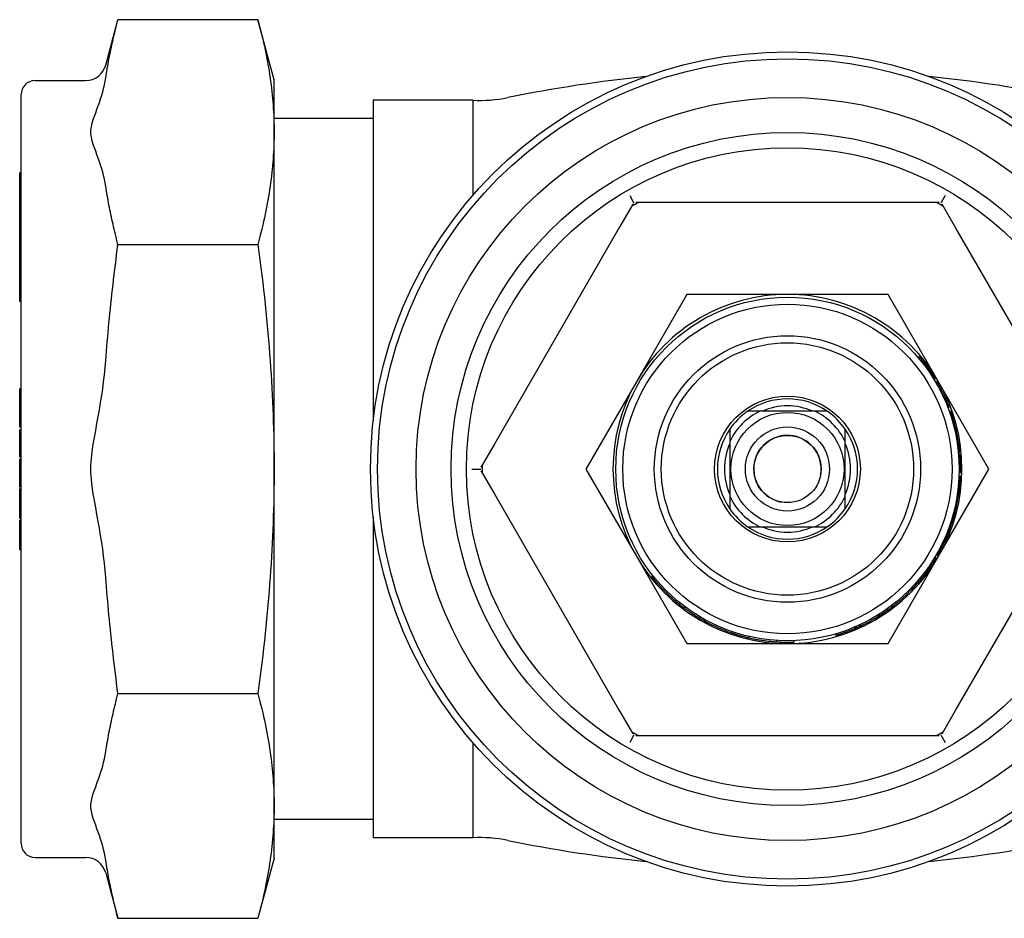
# Model space of a CAD drawing. Header units: millimetres. Extents: x 81 to 3803, y 32 to 438.
# Tile 9 of 16: x 275 to 346, y 374 to 438. Entities that reach past the tile are written whole.
import ezdxf

# ---------------------------------------------------------------- set-up
doc = ezdxf.new("R2010")
doc.units = ezdxf.units.MM
doc.layers.add('DETAIL', color=2, linetype='Continuous')

msp = doc.modelspace()

# ---------------------------------------------------------------- linework, layer by layer
at = {"layer": 'DETAIL'}
for p, q in [((281.46, 434.884), (282.326, 438.115)), ((292.312, 438.115), (282.326, 438.115)), ((293.462, 433.822), (292.312, 438.115)), ((276.412, 433.772), (280.011, 433.772)), ((293.462, 430.104), (293.462, 433.822)), ((275.412, 379.372), (275.412, 432.772)), ((300.543, 432.372), (300.543, 409.516)), ((307.633, 432.372), (300.543, 432.372)), ((307.633, 432.372), (307.633, 425.581)), ((300.543, 431.072), (293.462, 431.072)), ((293.462, 406.072), (293.462, 430.104)), ((275.312, 424.753), (275.312, 427.192)), ((275.412, 427.192), (275.312, 427.192)), ((318.834, 425.572), (319.115, 425.086)), ((319.115, 425.086), (319.149, 425.028)), ((319.488, 425.072), (319.263, 425.072)), ((321.229, 425.072), (319.488, 425.072)), ((338.956, 425.072), (321.229, 425.072)), ((340.697, 425.072), (338.956, 425.072)), ((340.922, 425.072), (340.697, 425.072)), ((341.07, 425.086), (341.037, 425.028)), ((341.351, 425.572), (341.07, 425.086)), ((275.312, 424.53), (275.312, 424.753)), ((275.412, 424.753), (275.312, 424.753)), ((275.312, 424.02), (275.312, 424.53)), ((275.412, 424.53), (275.312, 424.53)), ((318.94, 424.756), (318.07, 423.248)), ((319.053, 424.951), (318.94, 424.756)), ((341.245, 424.756), (341.132, 424.951)), ((342.116, 423.248), (341.245, 424.756)), ((275.312, 423.813), (275.312, 424.02)), ((275.412, 424.02), (275.312, 424.02)), ((275.312, 423.307), (275.312, 423.813)), ((275.412, 423.813), (275.312, 423.813)), ((275.312, 423.085), (275.312, 423.307)), ((275.412, 423.307), (275.312, 423.307)), ((275.412, 423.085), (275.312, 423.085)), ((275.312, 423.025), (275.312, 423.085)), ((275.312, 422.763), (275.312, 423.025)), ((275.412, 423.025), (275.312, 423.025)), ((318.07, 423.248), (309.207, 407.896)), ((350.979, 407.896), (342.116, 423.248)), ((275.312, 422.163), (275.312, 422.763)), ((275.412, 422.763), (275.312, 422.763)), ((275.312, 421.918), (275.312, 422.163)), ((275.412, 422.163), (275.312, 422.163)), ((275.312, 421.322), (275.312, 421.918)), ((275.412, 421.918), (275.312, 421.918)), ((282.326, 422.094), (292.312, 422.094)), ((275.312, 421.06), (275.312, 421.322)), ((275.412, 421.322), (275.312, 421.322)), ((275.412, 421.06), (275.312, 421.06)), ((275.312, 420.938), (275.312, 421.06)), ((275.312, 419.422), (275.312, 420.938)), ((275.412, 420.938), (275.312, 420.938)), ((275.412, 419.422), (275.312, 419.422)), ((275.312, 419.394), (275.312, 419.422)), ((275.312, 418.987), (275.312, 419.394)), ((275.412, 419.394), (275.312, 419.394)), ((275.312, 418.684), (275.312, 418.987)), ((275.412, 418.987), (275.312, 418.987)), ((275.312, 418.02), (275.312, 418.684)), ((275.412, 418.684), (275.312, 418.684)), ((275.412, 418.02), (275.312, 418.02)), ((322.905, 418.522), (319.311, 412.297)), ((330.093, 418.522), (322.905, 418.522)), ((337.281, 418.522), (330.093, 418.522)), ((340.875, 412.297), (337.281, 418.522)), ((339.412, 414.023), (339.488, 414.088)), ((339.435, 413.996), (339.511, 414.061)), ((339.436, 413.995), (339.512, 414.059)), ((339.512, 414.059), (339.511, 414.061)), ((339.951, 413.344), (340.032, 413.403)), ((340.121, 413.108), (340.203, 413.165)), ((340.548, 412.455), (340.634, 412.508)), ((275.312, 411.108), (275.312, 411.799)), ((275.412, 411.799), (275.312, 411.799)), ((319.311, 412.297), (315.717, 406.072)), ((340.664, 412.261), (340.751, 412.312)), ((340.792, 412.037), (340.88, 412.086)), ((344.469, 406.072), (340.875, 412.297)), ((275.312, 410.876), (275.312, 411.108)), ((275.412, 411.108), (275.312, 411.108)), ((341.271, 411.083), (341.362, 411.123)), ((275.312, 410.505), (275.312, 410.876)), ((275.412, 410.876), (275.312, 410.876)), ((275.312, 409.765), (275.312, 410.505)), ((275.412, 410.505), (275.312, 410.505)), ((341.381, 410.83), (341.473, 410.869)), ((341.537, 410.441), (341.631, 410.476)), ((275.412, 409.765), (275.312, 409.765)), ((275.312, 409.53), (275.312, 409.765)), ((328.129, 410.187), (327.252, 410.187)), ((332.057, 410.187), (328.129, 410.187)), ((332.933, 410.187), (332.057, 410.187)), ((341.63, 410.19), (341.724, 410.224)), ((341.631, 410.188), (341.725, 410.222)), ((341.725, 410.222), (341.724, 410.224)), ((341.779, 409.746), (341.874, 409.776)), ((341.808, 409.652), (341.904, 409.681)), ((275.312, 409.066), (275.312, 409.53)), ((275.412, 409.53), (275.312, 409.53)), ((275.412, 409.066), (275.312, 409.066)), ((275.312, 408.861), (275.312, 408.877)), ((275.412, 408.877), (275.312, 408.877)), ((325.978, 408.912), (325.978, 408.036)), ((334.208, 408.036), (334.208, 408.912)), ((275.312, 408.695), (275.312, 408.861)), ((275.412, 408.861), (275.312, 408.861)), ((275.312, 407.209), (275.312, 408.695)), ((275.412, 408.695), (275.312, 408.695)), ((342.146, 408.256), (342.245, 408.274)), ((342.165, 408.151), (342.264, 408.168)), ((309.207, 407.896), (308.336, 406.388)), ((325.978, 408.036), (325.978, 404.108)), ((334.208, 404.108), (334.208, 408.036)), ((342.181, 408.054), (342.28, 408.07)), ((342.212, 407.855), (342.311, 407.87)), ((275.312, 407.181), (275.312, 407.209)), ((275.412, 407.209), (275.312, 407.209)), ((275.412, 407.181), (275.312, 407.181)), ((275.312, 406.912), (275.312, 407.181)), ((275.312, 406.908), (275.312, 406.912)), ((275.412, 406.908), (275.312, 406.908)), ((275.312, 406.738), (275.312, 406.785)), ((275.412, 406.785), (275.312, 406.785)), ((342.284, 407.271), (342.383, 407.281)), ((342.295, 407.148), (342.395, 407.156)), ((342.302, 407.065), (342.402, 407.073)), ((275.312, 406.685), (275.312, 406.738)), ((275.412, 406.738), (275.312, 406.738)), ((275.412, 406.685), (275.312, 406.685)), ((275.312, 405.698), (275.312, 406.685)), ((293.462, 382.04), (293.462, 406.072)), ((307.576, 406.072), (308.138, 406.072)), ((308.138, 406.072), (308.204, 406.072)), ((308.336, 406.388), (308.223, 406.194)), ((315.717, 406.072), (319.311, 399.847)), ((340.875, 399.847), (344.469, 406.072)), ((275.312, 404.775), (275.312, 405.698)), ((308.223, 405.951), (308.336, 405.756)), ((308.336, 405.756), (309.207, 404.248)), ((342.329, 405.488), (342.429, 405.483)), ((342.332, 405.571), (342.432, 405.567)), ((342.34, 405.809), (342.44, 405.807)), ((342.341, 405.891), (342.441, 405.889)), ((275.412, 404.775), (275.312, 404.775)), ((275.312, 404.614), (275.312, 404.652)), ((275.412, 404.652), (275.312, 404.652)), ((275.312, 403.039), (275.312, 404.614)), ((275.412, 404.614), (275.312, 404.614)), ((309.207, 404.248), (318.07, 388.896)), ((325.978, 404.108), (325.978, 403.232)), ((334.208, 403.232), (334.208, 404.108)), ((342.116, 388.896), (350.979, 404.248)), ((342.162, 403.979), (342.261, 403.961)), ((342.162, 403.977), (342.261, 403.96)), ((342.17, 404.024), (342.269, 404.008)), ((342.205, 404.238), (342.304, 404.223)), ((342.217, 404.319), (342.316, 404.305)), ((342.261, 403.96), (342.261, 403.961)), ((275.312, 402.739), (275.312, 403.039)), ((275.412, 403.039), (275.312, 403.039)), ((275.312, 402.553), (275.312, 402.739)), ((275.412, 402.739), (275.312, 402.739)), ((275.412, 402.553), (275.312, 402.553)), ((300.543, 402.628), (300.543, 379.772)), ((341.957, 402.642), (341.861, 402.67)), ((341.874, 402.715), (341.97, 402.687)), ((341.957, 402.642), (341.965, 402.67)), ((341.965, 402.67), (341.97, 402.687)), ((275.312, 402.354), (275.312, 402.425)), ((275.412, 402.425), (275.312, 402.425)), ((275.312, 400.611), (275.312, 402.354)), ((275.412, 402.354), (275.312, 402.354)), ((327.252, 401.957), (328.129, 401.957)), ((328.129, 401.957), (332.057, 401.957)), ((332.057, 401.957), (332.933, 401.957)), ((341.793, 402.444), (341.888, 402.414)), ((341.794, 402.446), (341.889, 402.416)), ((341.888, 402.414), (341.889, 402.416)), ((341.418, 401.147), (341.326, 401.186)), ((341.345, 401.229), (341.437, 401.19)), ((341.418, 401.147), (341.43, 401.174)), ((341.43, 401.174), (341.437, 401.19)), ((275.312, 400.316), (275.312, 400.611)), ((275.412, 400.611), (275.312, 400.611)), ((340.999, 400.494), (341.088, 400.448)), ((341.071, 400.637), (341.161, 400.593)), ((275.412, 400.316), (275.312, 400.316)), ((319.311, 399.847), (322.905, 393.622)), ((337.281, 393.622), (340.875, 399.847)), ((340.613, 399.796), (340.699, 399.745)), ((340.719, 399.978), (340.806, 399.928)), ((320.487, 398.47), (320.409, 398.408)), ((339.844, 398.657), (339.923, 398.597)), ((339.997, 398.864), (340.078, 398.805)), ((338.973, 397.635), (339.046, 397.566)), ((339.161, 397.836), (339.235, 397.769)), ((321.311, 397.531), (321.24, 397.461)), ((338.682, 397.338), (338.752, 397.266)), ((338.715, 397.37), (338.785, 397.299)), ((338.781, 397.436), (338.851, 397.366)), ((337.481, 396.301), (337.541, 396.221)), ((337.575, 396.373), (337.636, 396.294)), ((322.816, 396.217), (322.757, 396.137)), ((323.858, 395.527), (323.807, 395.441)), ((336.57, 395.675), (336.623, 395.59)), ((336.623, 395.708), (336.676, 395.623)), ((337.142, 396.053), (337.199, 395.972)), ((337.148, 396.058), (337.205, 395.976)), ((337.224, 396.112), (337.282, 396.03)), ((334.948, 394.825), (334.987, 394.734)), ((334.992, 394.845), (335.032, 394.753)), ((335.204, 394.94), (335.246, 394.849)), ((335.273, 394.971), (335.315, 394.881)), ((326.125, 394.483), (326.092, 394.388)), ((327.326, 394.139), (327.303, 394.041)), ((333.504, 394.307), (333.532, 394.211)), ((334.857, 394.787), (334.896, 394.694)), ((322.905, 393.622), (330.093, 393.622)), ((329.302, 393.848), (329.296, 393.748)), ((330.093, 393.622), (337.281, 393.622)), ((330.552, 393.831), (330.555, 393.731)), ((282.326, 390.051), (292.312, 390.051)), ((318.07, 388.896), (318.94, 387.388)), ((341.245, 387.388), (342.116, 388.896)), ((318.94, 387.388), (319.053, 387.194)), ((319.115, 387.059), (319.149, 387.116)), ((341.07, 387.059), (341.037, 387.116)), ((341.132, 387.194), (341.245, 387.388)), ((307.633, 386.563), (307.633, 379.772)), ((319.115, 387.059), (318.834, 386.572)), ((319.263, 387.072), (319.488, 387.072)), ((319.488, 387.072), (321.229, 387.072)), ((321.229, 387.072), (338.956, 387.072)), ((338.956, 387.072), (340.697, 387.072)), ((340.697, 387.072), (340.922, 387.072)), ((341.07, 387.059), (341.351, 386.572)), ((293.462, 378.322), (293.462, 382.04)), ((300.543, 381.072), (293.462, 381.072)), ((307.633, 379.772), (300.543, 379.772)), ((276.412, 378.372), (280.011, 378.372)), ((293.462, 378.322), (292.312, 374.029)), ((281.46, 377.26), (282.326, 374.029)), ((282.326, 374.029), (292.312, 374.029))]:
    msp.add_line(p, q, dxfattribs=at)
at = {"layer": 'DETAIL', "flags": 128}
for points in [[(281.46, 433.979), (281.485, 434.144), (281.51, 434.309), (281.536, 434.475), (281.563, 434.641), (281.592, 434.808), (281.621, 434.975), (281.651, 435.143), (281.682, 435.312), (281.715, 435.481), (281.748, 435.65), (281.782, 435.821), (281.818, 435.992), (281.854, 436.164), (281.892, 436.337), (281.93, 436.51), (281.97, 436.685), (282.01, 436.86), (282.052, 437.036), (282.095, 437.213), (282.139, 437.392), (282.184, 437.571), (282.23, 437.751), (282.278, 437.933), (282.326, 438.115)], [(292.312, 438.115), (292.385, 437.838), (292.456, 437.564), (292.524, 437.293), (292.589, 437.024), (292.652, 436.758), (292.712, 436.495), (292.769, 436.233), (292.825, 435.974), (292.877, 435.717), (292.928, 435.461), (292.975, 435.208), (293.021, 434.956), (293.064, 434.706), (293.105, 434.457), (293.144, 434.21), (293.18, 433.963), (293.214, 433.718), (293.246, 433.474), (293.276, 433.231), (293.304, 432.988), (293.329, 432.747), (293.352, 432.506), (293.373, 432.265), (293.392, 432.025), (293.408, 431.785), (293.422, 431.545), (293.435, 431.305), (293.445, 431.066), (293.452, 430.826), (293.458, 430.586), (293.461, 430.345), (293.462, 430.104)], [(281.46, 426.23), (281.417, 426.488), (281.364, 426.746), (281.302, 426.999), (281.236, 427.245), (281.165, 427.483), (281.084, 427.736), (280.998, 427.99), (280.914, 428.232), (280.823, 428.485), (280.735, 428.729), (280.646, 428.981), (280.566, 429.222), (280.492, 429.475), (280.434, 429.732), (280.4, 429.984), (280.4, 430.225), (280.434, 430.477), (280.492, 430.734), (280.566, 430.987), (280.646, 431.228), (280.735, 431.48), (280.823, 431.724), (280.914, 431.977), (280.998, 432.219), (281.084, 432.473), (281.165, 432.725), (281.236, 432.964), (281.302, 433.21), (281.364, 433.463), (281.417, 433.721), (281.46, 433.979)], [(293.462, 430.104), (293.461, 429.864), (293.458, 429.623), (293.452, 429.383), (293.445, 429.143), (293.435, 428.903), (293.422, 428.664), (293.408, 428.424), (293.392, 428.184), (293.373, 427.944), (293.352, 427.703), (293.329, 427.462), (293.304, 427.22), (293.276, 426.978), (293.246, 426.735), (293.214, 426.491), (293.18, 426.246), (293.144, 425.999), (293.105, 425.752), (293.064, 425.503), (293.021, 425.253), (292.975, 425.001), (292.928, 424.747), (292.877, 424.492), (292.825, 424.235), (292.769, 423.976), (292.712, 423.714), (292.652, 423.451), (292.589, 423.185), (292.524, 422.916), (292.456, 422.645), (292.385, 422.371), (292.312, 422.094)], [(282.326, 422.094), (282.278, 422.276), (282.23, 422.458), (282.184, 422.638), (282.139, 422.817), (282.095, 422.996), (282.052, 423.173), (282.01, 423.349), (281.97, 423.524), (281.93, 423.699), (281.892, 423.872), (281.854, 424.045), (281.818, 424.217), (281.782, 424.388), (281.748, 424.558), (281.715, 424.728), (281.682, 424.897), (281.651, 425.066), (281.621, 425.233), (281.592, 425.401), (281.563, 425.567), (281.536, 425.734), (281.51, 425.899), (281.485, 426.065), (281.46, 426.23)], [(281.46, 413.822), (281.485, 414.152), (281.51, 414.482), (281.536, 414.814), (281.563, 415.146), (281.592, 415.48), (281.621, 415.814), (281.651, 416.15), (281.682, 416.487), (281.715, 416.825), (281.748, 417.164), (281.782, 417.505), (281.818, 417.847), (281.854, 418.191), (281.892, 418.537), (281.93, 418.884), (281.97, 419.233), (282.01, 419.583), (282.052, 419.936), (282.095, 420.29), (282.139, 420.646), (282.184, 421.005), (282.23, 421.366), (282.278, 421.728), (282.326, 422.094)], [(292.312, 422.094), (292.385, 421.54), (292.456, 420.992), (292.524, 420.449), (292.589, 419.912), (292.652, 419.38), (292.712, 418.853), (292.769, 418.33), (292.825, 417.811), (292.877, 417.297), (292.928, 416.786), (292.975, 416.279), (293.021, 415.776), (293.064, 415.275), (293.105, 414.777), (293.144, 414.283), (293.18, 413.79), (293.214, 413.3), (293.246, 412.812), (293.276, 412.325), (293.304, 411.84), (293.329, 411.357), (293.352, 410.875), (293.373, 410.394), (293.392, 409.913), (293.408, 409.433), (293.422, 408.954), (293.435, 408.474), (293.445, 407.995), (293.452, 407.515), (293.458, 407.035), (293.461, 406.554), (293.462, 406.072)], [(281.46, 398.323), (281.417, 398.839), (281.364, 399.355), (281.302, 399.862), (281.236, 400.353), (281.165, 400.83), (281.084, 401.336), (280.998, 401.844), (280.914, 402.327), (280.823, 402.833), (280.735, 403.321), (280.646, 403.825), (280.566, 404.307), (280.492, 404.813), (280.434, 405.328), (280.4, 405.831), (280.4, 406.313), (280.434, 406.817), (280.492, 407.331), (280.566, 407.838), (280.646, 408.319), (280.735, 408.823), (280.823, 409.311), (280.914, 409.818), (280.998, 410.3), (281.084, 410.808), (281.165, 411.314), (281.236, 411.792), (281.302, 412.283), (281.364, 412.79), (281.417, 413.305), (281.46, 413.822)], [(339.511, 414.061), (339.51, 414.062), (339.509, 414.063), (339.508, 414.064), (339.507, 414.065), (339.506, 414.067), (339.505, 414.068), (339.504, 414.069), (339.503, 414.07), (339.502, 414.071), (339.501, 414.072), (339.5, 414.073), (339.5, 414.074), (339.499, 414.075), (339.498, 414.077), (339.497, 414.078), (339.496, 414.079), (339.495, 414.08), (339.494, 414.081), (339.493, 414.082), (339.492, 414.083), (339.491, 414.084), (339.49, 414.086), (339.489, 414.087), (339.488, 414.088)], [(340.032, 413.403), (340.011, 413.431), (339.99, 413.459), (339.969, 413.487), (339.948, 413.515), (339.927, 413.543), (339.906, 413.57), (339.885, 413.598), (339.863, 413.626), (339.842, 413.653), (339.821, 413.681), (339.799, 413.708), (339.777, 413.736), (339.756, 413.763), (339.734, 413.79), (339.712, 413.817), (339.69, 413.845), (339.668, 413.872), (339.646, 413.899), (339.624, 413.926), (339.602, 413.953), (339.58, 413.979), (339.557, 414.006), (339.535, 414.033), (339.512, 414.059)], [(340.203, 413.165), (340.196, 413.175), (340.189, 413.185), (340.182, 413.195), (340.174, 413.205), (340.167, 413.215), (340.16, 413.225), (340.153, 413.235), (340.146, 413.245), (340.139, 413.255), (340.132, 413.265), (340.125, 413.275), (340.118, 413.285), (340.111, 413.295), (340.104, 413.304), (340.096, 413.314), (340.089, 413.324), (340.082, 413.334), (340.075, 413.344), (340.068, 413.354), (340.061, 413.364), (340.053, 413.374), (340.046, 413.383), (340.039, 413.393), (340.032, 413.403)], [(340.634, 412.508), (340.616, 412.535), (340.599, 412.563), (340.582, 412.591), (340.565, 412.619), (340.547, 412.647), (340.53, 412.675), (340.512, 412.702), (340.495, 412.73), (340.477, 412.757), (340.459, 412.785), (340.441, 412.812), (340.423, 412.84), (340.405, 412.867), (340.387, 412.895), (340.369, 412.922), (340.351, 412.949), (340.333, 412.976), (340.314, 413.003), (340.296, 413.031), (340.277, 413.058), (340.259, 413.085), (340.24, 413.112), (340.221, 413.138), (340.203, 413.165)], [(340.88, 412.086), (340.874, 412.096), (340.869, 412.105), (340.864, 412.114), (340.858, 412.124), (340.853, 412.133), (340.848, 412.143), (340.842, 412.152), (340.837, 412.162), (340.832, 412.171), (340.826, 412.18), (340.821, 412.19), (340.816, 412.199), (340.81, 412.209), (340.805, 412.218), (340.8, 412.227), (340.794, 412.237), (340.789, 412.246), (340.783, 412.255), (340.778, 412.265), (340.773, 412.274), (340.767, 412.283), (340.762, 412.293), (340.756, 412.302), (340.751, 412.312)], [(341.362, 411.123), (341.344, 411.164), (341.325, 411.205), (341.307, 411.246), (341.288, 411.287), (341.269, 411.327), (341.25, 411.368), (341.23, 411.409), (341.211, 411.449), (341.191, 411.489), (341.171, 411.53), (341.152, 411.57), (341.131, 411.61), (341.111, 411.65), (341.091, 411.69), (341.07, 411.73), (341.05, 411.77), (341.029, 411.81), (341.008, 411.849), (340.987, 411.889), (340.966, 411.929), (340.944, 411.968), (340.923, 412.008), (340.901, 412.047), (340.88, 412.086)], [(341.473, 410.869), (341.468, 410.88), (341.464, 410.891), (341.459, 410.901), (341.455, 410.912), (341.45, 410.922), (341.446, 410.933), (341.441, 410.944), (341.437, 410.954), (341.432, 410.965), (341.428, 410.975), (341.423, 410.986), (341.418, 410.997), (341.414, 411.007), (341.409, 411.018), (341.405, 411.028), (341.4, 411.039), (341.395, 411.05), (341.391, 411.06), (341.386, 411.071), (341.381, 411.081), (341.377, 411.092), (341.372, 411.102), (341.367, 411.113), (341.362, 411.123)], [(341.631, 410.476), (341.631, 410.477), (341.63, 410.479), (341.628, 410.483), (341.627, 410.487), (341.624, 410.494), (341.621, 410.501), (341.618, 410.51), (341.614, 410.521), (341.609, 410.533), (341.604, 410.546), (341.598, 410.56), (341.592, 410.576), (341.585, 410.593), (341.578, 410.612), (341.57, 410.632), (341.562, 410.653), (341.553, 410.675), (341.543, 410.699), (341.533, 410.724), (341.522, 410.75), (341.511, 410.778), (341.499, 410.807), (341.486, 410.838), (341.473, 410.869)], [(341.874, 409.776), (341.863, 409.81), (341.853, 409.843), (341.843, 409.875), (341.833, 409.905), (341.823, 409.935), (341.814, 409.963), (341.805, 409.99), (341.796, 410.015), (341.788, 410.04), (341.78, 410.063), (341.773, 410.085), (341.766, 410.105), (341.759, 410.124), (341.753, 410.141), (341.748, 410.156), (341.743, 410.17), (341.739, 410.182), (341.735, 410.193), (341.732, 410.202), (341.729, 410.209), (341.727, 410.214), (341.726, 410.219), (341.725, 410.221), (341.725, 410.222)], [(341.904, 409.681), (341.901, 409.689), (341.899, 409.696), (341.897, 409.703), (341.895, 409.71), (341.893, 409.716), (341.891, 409.722), (341.889, 409.728), (341.887, 409.734), (341.886, 409.739), (341.884, 409.743), (341.883, 409.748), (341.882, 409.752), (341.881, 409.756), (341.879, 409.759), (341.878, 409.762), (341.878, 409.765), (341.877, 409.768), (341.876, 409.77), (341.876, 409.772), (341.875, 409.773), (341.875, 409.774), (341.874, 409.775), (341.874, 409.776), (341.874, 409.776)], [(342.084, 409.026), (342.07, 409.081), (342.057, 409.134), (342.044, 409.184), (342.032, 409.231), (342.02, 409.275), (342.009, 409.316), (341.999, 409.355), (341.989, 409.39), (341.979, 409.424), (341.97, 409.455), (341.962, 409.485), (341.954, 409.512), (341.946, 409.538), (341.939, 409.562), (341.933, 409.584), (341.927, 409.604), (341.922, 409.622), (341.917, 409.638), (341.913, 409.651), (341.91, 409.662), (341.907, 409.67), (341.905, 409.676), (341.904, 409.68), (341.904, 409.681)], [(342.245, 408.274), (342.239, 408.306), (342.233, 408.337), (342.227, 408.369), (342.221, 408.4), (342.215, 408.432), (342.209, 408.463), (342.203, 408.494), (342.197, 408.526), (342.19, 408.557), (342.184, 408.589), (342.177, 408.62), (342.17, 408.651), (342.164, 408.683), (342.157, 408.714), (342.15, 408.745), (342.143, 408.777), (342.136, 408.808), (342.129, 408.839), (342.122, 408.87), (342.114, 408.901), (342.107, 408.933), (342.099, 408.964), (342.092, 408.995), (342.084, 409.026)], [(342.264, 408.168), (342.263, 408.173), (342.262, 408.177), (342.261, 408.182), (342.26, 408.186), (342.26, 408.19), (342.259, 408.195), (342.258, 408.199), (342.257, 408.204), (342.257, 408.208), (342.256, 408.212), (342.255, 408.217), (342.254, 408.221), (342.254, 408.226), (342.253, 408.23), (342.252, 408.234), (342.251, 408.239), (342.25, 408.243), (342.25, 408.248), (342.249, 408.252), (342.248, 408.256), (342.247, 408.261), (342.246, 408.265), (342.246, 408.27), (342.245, 408.274)], [(342.28, 408.07), (342.279, 408.075), (342.278, 408.08), (342.278, 408.085), (342.277, 408.09), (342.276, 408.095), (342.275, 408.1), (342.274, 408.104), (342.274, 408.109), (342.273, 408.113), (342.272, 408.118), (342.271, 408.122), (342.271, 408.126), (342.27, 408.13), (342.269, 408.134), (342.269, 408.138), (342.268, 408.142), (342.267, 408.145), (342.267, 408.149), (342.266, 408.152), (342.266, 408.156), (342.265, 408.159), (342.265, 408.162), (342.264, 408.165), (342.264, 408.168)], [(342.311, 407.87), (342.31, 407.878), (342.309, 407.886), (342.307, 407.895), (342.306, 407.903), (342.305, 407.911), (342.304, 407.92), (342.302, 407.928), (342.301, 407.937), (342.3, 407.945), (342.299, 407.953), (342.297, 407.962), (342.296, 407.97), (342.295, 407.978), (342.293, 407.987), (342.292, 407.995), (342.291, 408.003), (342.289, 408.012), (342.288, 408.02), (342.287, 408.028), (342.285, 408.037), (342.284, 408.045), (342.283, 408.054), (342.281, 408.062), (342.28, 408.07)], [(342.383, 407.281), (342.381, 407.305), (342.378, 407.33), (342.376, 407.355), (342.373, 407.379), (342.371, 407.404), (342.368, 407.428), (342.365, 407.453), (342.362, 407.477), (342.36, 407.502), (342.357, 407.527), (342.354, 407.551), (342.351, 407.576), (342.348, 407.6), (342.345, 407.625), (342.342, 407.649), (342.338, 407.674), (342.335, 407.698), (342.332, 407.723), (342.329, 407.747), (342.325, 407.772), (342.322, 407.796), (342.318, 407.821), (342.315, 407.845), (342.311, 407.87)], [(342.402, 407.073), (342.402, 407.08), (342.401, 407.086), (342.4, 407.092), (342.4, 407.098), (342.4, 407.104), (342.399, 407.109), (342.399, 407.114), (342.398, 407.119), (342.398, 407.124), (342.397, 407.128), (342.397, 407.132), (342.397, 407.136), (342.397, 407.139), (342.396, 407.142), (342.396, 407.145), (342.396, 407.147), (342.396, 407.149), (342.395, 407.151), (342.395, 407.153), (342.395, 407.154), (342.395, 407.155), (342.395, 407.156), (342.395, 407.156), (342.395, 407.156)], [(342.436, 406.479), (342.434, 406.522), (342.433, 406.565), (342.431, 406.606), (342.429, 406.645), (342.428, 406.683), (342.426, 406.72), (342.424, 406.755), (342.422, 406.789), (342.42, 406.821), (342.418, 406.852), (342.416, 406.881), (342.414, 406.909), (342.412, 406.935), (342.411, 406.959), (342.409, 406.981), (342.408, 407), (342.407, 407.017), (342.405, 407.032), (342.404, 407.044), (342.404, 407.055), (342.403, 407.063), (342.402, 407.068), (342.402, 407.072), (342.402, 407.073)], [(293.462, 406.072), (293.461, 405.59), (293.458, 405.109), (293.452, 404.629), (293.445, 404.15), (293.435, 403.67), (293.422, 403.191), (293.408, 402.711), (293.392, 402.231), (293.373, 401.751), (293.352, 401.27), (293.329, 400.787), (293.304, 400.304), (293.276, 399.819), (293.246, 399.333), (293.214, 398.845), (293.18, 398.354), (293.144, 397.862), (293.105, 397.367), (293.064, 396.869), (293.021, 396.369), (292.975, 395.865), (292.928, 395.358), (292.877, 394.847), (292.825, 394.333), (292.769, 393.815), (292.712, 393.292), (292.652, 392.765), (292.589, 392.232), (292.524, 391.695), (292.456, 391.153), (292.385, 390.605), (292.312, 390.051)], [(342.441, 405.889), (342.441, 405.89), (342.441, 405.894), (342.441, 405.899), (342.442, 405.907), (342.442, 405.917), (342.442, 405.929), (342.442, 405.944), (342.442, 405.961), (342.442, 405.98), (342.442, 406.001), (342.443, 406.024), (342.443, 406.05), (342.443, 406.078), (342.443, 406.107), (342.443, 406.137), (342.442, 406.169), (342.442, 406.203), (342.442, 406.238), (342.441, 406.274), (342.44, 406.312), (342.44, 406.352), (342.439, 406.392), (342.437, 406.435), (342.436, 406.479)], [(342.386, 404.89), (342.39, 404.933), (342.394, 404.976), (342.397, 405.016), (342.401, 405.056), (342.404, 405.094), (342.407, 405.13), (342.409, 405.165), (342.412, 405.199), (342.414, 405.231), (342.416, 405.262), (342.418, 405.292), (342.42, 405.32), (342.421, 405.346), (342.423, 405.37), (342.424, 405.391), (342.425, 405.411), (342.426, 405.428), (342.427, 405.442), (342.427, 405.455), (342.428, 405.465), (342.428, 405.473), (342.428, 405.479), (342.429, 405.482), (342.429, 405.483)], [(342.429, 405.483), (342.429, 405.49), (342.429, 405.497), (342.43, 405.503), (342.43, 405.509), (342.43, 405.515), (342.43, 405.52), (342.431, 405.525), (342.431, 405.53), (342.431, 405.534), (342.431, 405.539), (342.431, 405.543), (342.432, 405.546), (342.432, 405.55), (342.432, 405.553), (342.432, 405.555), (342.432, 405.558), (342.432, 405.56), (342.432, 405.562), (342.432, 405.564), (342.432, 405.565), (342.432, 405.566), (342.432, 405.567), (342.432, 405.567), (342.432, 405.567)], [(342.44, 405.807), (342.44, 405.807), (342.44, 405.808), (342.44, 405.808), (342.44, 405.809), (342.44, 405.811), (342.44, 405.812), (342.44, 405.814), (342.44, 405.816), (342.44, 405.819), (342.44, 405.821), (342.44, 405.824), (342.44, 405.828), (342.44, 405.831), (342.44, 405.835), (342.441, 405.839), (342.441, 405.844), (342.441, 405.848), (342.441, 405.853), (342.441, 405.859), (342.441, 405.864), (342.441, 405.87), (342.441, 405.876), (342.441, 405.882), (342.441, 405.889)], [(342.316, 404.305), (342.316, 404.306), (342.316, 404.309), (342.317, 404.315), (342.318, 404.322), (342.32, 404.332), (342.321, 404.344), (342.323, 404.359), (342.326, 404.375), (342.328, 404.394), (342.331, 404.415), (342.334, 404.439), (342.338, 404.464), (342.341, 404.491), (342.345, 404.52), (342.349, 404.551), (342.352, 404.582), (342.356, 404.616), (342.361, 404.65), (342.365, 404.686), (342.369, 404.724), (342.373, 404.763), (342.377, 404.804), (342.382, 404.846), (342.386, 404.89)], [(342.135, 403.332), (342.146, 403.379), (342.156, 403.425), (342.165, 403.469), (342.174, 403.512), (342.183, 403.552), (342.191, 403.591), (342.199, 403.629), (342.206, 403.664), (342.212, 403.699), (342.219, 403.731), (342.225, 403.762), (342.23, 403.791), (342.235, 403.817), (342.24, 403.842), (342.244, 403.864), (342.247, 403.884), (342.251, 403.902), (342.253, 403.917), (342.256, 403.93), (342.257, 403.941), (342.259, 403.949), (342.26, 403.955), (342.26, 403.958), (342.261, 403.96)], [(342.269, 404.008), (342.27, 404.017), (342.272, 404.026), (342.273, 404.035), (342.275, 404.044), (342.276, 404.053), (342.278, 404.062), (342.279, 404.071), (342.281, 404.079), (342.282, 404.088), (342.284, 404.097), (342.285, 404.106), (342.287, 404.115), (342.288, 404.124), (342.29, 404.133), (342.291, 404.142), (342.292, 404.151), (342.294, 404.16), (342.295, 404.169), (342.297, 404.178), (342.298, 404.187), (342.299, 404.196), (342.301, 404.205), (342.302, 404.214), (342.304, 404.223)], [(342.304, 404.223), (342.304, 404.224), (342.304, 404.224), (342.304, 404.225), (342.304, 404.226), (342.304, 404.227), (342.304, 404.229), (342.305, 404.23), (342.305, 404.232), (342.305, 404.235), (342.306, 404.238), (342.306, 404.24), (342.307, 404.244), (342.307, 404.247), (342.308, 404.251), (342.308, 404.255), (342.309, 404.259), (342.31, 404.264), (342.31, 404.269), (342.311, 404.274), (342.312, 404.28), (342.313, 404.286), (342.314, 404.292), (342.315, 404.298), (342.316, 404.305)], [(341.97, 402.687), (341.971, 402.693), (341.973, 402.7), (341.976, 402.709), (341.979, 402.72), (341.983, 402.733), (341.987, 402.749), (341.992, 402.766), (341.997, 402.785), (342.003, 402.805), (342.009, 402.828), (342.016, 402.853), (342.023, 402.88), (342.031, 402.909), (342.039, 402.939), (342.047, 402.971), (342.056, 403.004), (342.065, 403.04), (342.074, 403.076), (342.083, 403.115), (342.093, 403.155), (342.103, 403.197), (342.114, 403.24), (342.124, 403.285), (342.135, 403.332)], [(341.889, 402.416), (341.891, 402.421), (341.892, 402.427), (341.894, 402.433), (341.896, 402.438), (341.898, 402.444), (341.899, 402.449), (341.901, 402.455), (341.903, 402.46), (341.904, 402.466), (341.906, 402.471), (341.908, 402.477), (341.909, 402.482), (341.911, 402.488), (341.913, 402.493), (341.914, 402.499), (341.916, 402.504), (341.918, 402.51), (341.919, 402.515), (341.921, 402.521), (341.923, 402.526), (341.924, 402.532), (341.926, 402.537), (341.928, 402.543), (341.929, 402.549)], [(341.929, 402.549), (341.931, 402.554), (341.932, 402.559), (341.934, 402.564), (341.935, 402.569), (341.937, 402.574), (341.938, 402.578), (341.939, 402.583), (341.941, 402.587), (341.942, 402.591), (341.943, 402.596), (341.944, 402.6), (341.946, 402.604), (341.947, 402.607), (341.948, 402.611), (341.949, 402.615), (341.95, 402.618), (341.951, 402.622), (341.952, 402.625), (341.953, 402.628), (341.954, 402.631), (341.954, 402.634), (341.955, 402.637), (341.956, 402.64), (341.957, 402.642)], [(341.683, 401.808), (341.7, 401.853), (341.716, 401.898), (341.731, 401.94), (341.745, 401.981), (341.759, 402.02), (341.772, 402.058), (341.784, 402.094), (341.796, 402.129), (341.807, 402.161), (341.818, 402.193), (341.827, 402.222), (341.836, 402.25), (341.845, 402.277), (341.853, 402.3), (341.86, 402.322), (341.866, 402.341), (341.871, 402.358), (341.876, 402.373), (341.88, 402.386), (341.883, 402.396), (341.885, 402.404), (341.887, 402.41), (341.888, 402.413), (341.888, 402.414)], [(341.161, 400.593), (341.172, 400.616), (341.183, 400.638), (341.194, 400.661), (341.205, 400.684), (341.216, 400.707), (341.227, 400.73), (341.238, 400.753), (341.249, 400.776), (341.26, 400.799), (341.271, 400.822), (341.282, 400.845), (341.293, 400.868), (341.303, 400.891), (341.314, 400.914), (341.325, 400.937), (341.335, 400.961), (341.346, 400.984), (341.356, 401.007), (341.367, 401.03), (341.377, 401.053), (341.387, 401.077), (341.398, 401.1), (341.408, 401.123), (341.418, 401.147)], [(341.437, 401.19), (341.439, 401.195), (341.442, 401.202), (341.446, 401.211), (341.45, 401.221), (341.455, 401.234), (341.462, 401.248), (341.469, 401.265), (341.476, 401.283), (341.485, 401.303), (341.494, 401.325), (341.504, 401.348), (341.514, 401.374), (341.525, 401.402), (341.537, 401.43), (341.55, 401.461), (341.562, 401.493), (341.576, 401.527), (341.59, 401.562), (341.604, 401.599), (341.619, 401.638), (341.634, 401.678), (341.65, 401.72), (341.666, 401.763), (341.683, 401.808)], [(340.806, 399.928), (340.823, 399.958), (340.84, 399.988), (340.856, 400.017), (340.872, 400.045), (340.888, 400.073), (340.903, 400.1), (340.917, 400.127), (340.932, 400.153), (340.945, 400.178), (340.959, 400.203), (340.972, 400.227), (340.984, 400.25), (340.996, 400.273), (341.008, 400.294), (341.018, 400.314), (341.028, 400.334), (341.038, 400.352), (341.047, 400.369), (341.055, 400.385), (341.063, 400.4), (341.07, 400.413), (341.077, 400.426), (341.082, 400.438), (341.088, 400.448)], [(341.088, 400.448), (341.091, 400.454), (341.094, 400.46), (341.097, 400.466), (341.1, 400.472), (341.103, 400.478), (341.106, 400.484), (341.109, 400.49), (341.112, 400.496), (341.115, 400.502), (341.118, 400.508), (341.121, 400.514), (341.124, 400.52), (341.127, 400.526), (341.13, 400.532), (341.133, 400.538), (341.137, 400.544), (341.14, 400.55), (341.143, 400.556), (341.146, 400.563), (341.149, 400.569), (341.152, 400.575), (341.155, 400.581), (341.158, 400.587), (341.161, 400.593)], [(340.078, 398.805), (340.106, 398.843), (340.133, 398.881), (340.16, 398.919), (340.188, 398.958), (340.214, 398.996), (340.241, 399.035), (340.268, 399.073), (340.294, 399.112), (340.321, 399.151), (340.347, 399.19), (340.373, 399.229), (340.399, 399.268), (340.425, 399.307), (340.451, 399.346), (340.476, 399.386), (340.501, 399.425), (340.526, 399.465), (340.552, 399.504), (340.576, 399.544), (340.601, 399.584), (340.626, 399.624), (340.65, 399.664), (340.674, 399.704), (340.699, 399.745)], [(320.409, 398.408), (320.441, 398.367), (320.474, 398.326), (320.507, 398.285), (320.54, 398.244), (320.574, 398.204), (320.607, 398.164), (320.641, 398.123), (320.675, 398.083), (320.709, 398.043), (320.743, 398.003), (320.777, 397.964), (320.812, 397.924), (320.847, 397.885), (320.882, 397.846), (320.917, 397.806), (320.952, 397.767), (320.987, 397.729), (321.023, 397.69), (321.059, 397.652), (321.094, 397.613), (321.131, 397.575), (321.167, 397.537), (321.203, 397.499), (321.24, 397.461)], [(339.235, 397.769), (339.265, 397.802), (339.295, 397.835), (339.325, 397.869), (339.354, 397.903), (339.384, 397.936), (339.414, 397.97), (339.443, 398.004), (339.472, 398.038), (339.501, 398.072), (339.53, 398.106), (339.559, 398.141), (339.588, 398.175), (339.617, 398.21), (339.645, 398.244), (339.674, 398.279), (339.702, 398.314), (339.73, 398.349), (339.758, 398.384), (339.786, 398.419), (339.814, 398.455), (339.841, 398.49), (339.869, 398.526), (339.896, 398.561), (339.923, 398.597)], [(339.923, 398.597), (339.93, 398.605), (339.936, 398.614), (339.943, 398.623), (339.949, 398.631), (339.956, 398.64), (339.962, 398.649), (339.969, 398.657), (339.975, 398.666), (339.982, 398.675), (339.988, 398.683), (339.995, 398.692), (340.001, 398.701), (340.008, 398.709), (340.014, 398.718), (340.021, 398.727), (340.027, 398.735), (340.034, 398.744), (340.04, 398.753), (340.046, 398.761), (340.053, 398.77), (340.059, 398.779), (340.066, 398.788), (340.072, 398.796), (340.078, 398.805)], [(282.326, 390.051), (282.278, 390.416), (282.23, 390.779), (282.184, 391.139), (282.139, 391.498), (282.095, 391.854), (282.052, 392.209), (282.01, 392.561), (281.97, 392.912), (281.93, 393.261), (281.892, 393.608), (281.854, 393.953), (281.818, 394.297), (281.782, 394.639), (281.748, 394.98), (281.715, 395.32), (281.682, 395.658), (281.651, 395.995), (281.621, 396.33), (281.592, 396.665), (281.563, 396.998), (281.536, 397.331), (281.51, 397.662), (281.485, 397.993), (281.46, 398.323)], [(339.046, 397.566), (339.054, 397.574), (339.062, 397.582), (339.07, 397.591), (339.078, 397.599), (339.086, 397.608), (339.094, 397.616), (339.101, 397.624), (339.109, 397.633), (339.117, 397.641), (339.125, 397.65), (339.133, 397.658), (339.141, 397.667), (339.149, 397.675), (339.157, 397.684), (339.164, 397.692), (339.172, 397.701), (339.18, 397.709), (339.188, 397.718), (339.196, 397.726), (339.203, 397.735), (339.211, 397.743), (339.219, 397.752), (339.227, 397.76), (339.235, 397.769)], [(321.24, 397.461), (321.298, 397.401), (321.358, 397.342), (321.417, 397.283), (321.477, 397.224), (321.538, 397.165), (321.598, 397.107), (321.66, 397.05), (321.721, 396.993), (321.783, 396.936), (321.845, 396.88), (321.908, 396.824), (321.971, 396.768), (322.035, 396.713), (322.099, 396.659), (322.163, 396.604), (322.227, 396.551), (322.292, 396.497), (322.358, 396.445), (322.423, 396.392), (322.489, 396.34), (322.556, 396.289), (322.622, 396.238), (322.69, 396.187), (322.757, 396.137)], [(337.636, 396.294), (337.685, 396.331), (337.733, 396.369), (337.782, 396.408), (337.83, 396.446), (337.878, 396.485), (337.926, 396.524), (337.973, 396.563), (338.021, 396.603), (338.068, 396.643), (338.115, 396.683), (338.162, 396.723), (338.208, 396.763), (338.255, 396.804), (338.301, 396.845), (338.347, 396.886), (338.393, 396.927), (338.439, 396.969), (338.484, 397.011), (338.529, 397.053), (338.574, 397.095), (338.619, 397.138), (338.663, 397.18), (338.708, 397.223), (338.752, 397.266)], [(338.752, 397.266), (338.753, 397.268), (338.755, 397.269), (338.756, 397.271), (338.757, 397.272), (338.759, 397.273), (338.76, 397.275), (338.762, 397.276), (338.763, 397.277), (338.764, 397.279), (338.766, 397.28), (338.767, 397.281), (338.769, 397.283), (338.77, 397.284), (338.771, 397.286), (338.773, 397.287), (338.774, 397.288), (338.775, 397.29), (338.777, 397.291), (338.778, 397.292), (338.78, 397.294), (338.781, 397.295), (338.782, 397.297), (338.784, 397.298), (338.785, 397.299)], [(338.851, 397.366), (338.86, 397.374), (338.868, 397.382), (338.876, 397.39), (338.884, 397.399), (338.892, 397.407), (338.901, 397.415), (338.909, 397.423), (338.917, 397.432), (338.925, 397.44), (338.933, 397.448), (338.941, 397.457), (338.949, 397.465), (338.957, 397.473), (338.965, 397.482), (338.974, 397.49), (338.982, 397.498), (338.99, 397.507), (338.998, 397.515), (339.006, 397.524), (339.014, 397.532), (339.022, 397.54), (339.03, 397.549), (339.038, 397.557), (339.046, 397.566)], [(337.282, 396.03), (337.293, 396.038), (337.304, 396.046), (337.315, 396.054), (337.325, 396.062), (337.336, 396.07), (337.347, 396.077), (337.358, 396.085), (337.369, 396.093), (337.38, 396.101), (337.391, 396.109), (337.401, 396.117), (337.412, 396.125), (337.423, 396.133), (337.434, 396.141), (337.445, 396.149), (337.455, 396.157), (337.466, 396.165), (337.477, 396.173), (337.488, 396.181), (337.498, 396.189), (337.509, 396.197), (337.52, 396.205), (337.531, 396.213), (337.541, 396.221)], [(337.541, 396.221), (337.545, 396.224), (337.549, 396.227), (337.553, 396.23), (337.557, 396.233), (337.561, 396.236), (337.565, 396.239), (337.569, 396.242), (337.573, 396.245), (337.577, 396.248), (337.581, 396.251), (337.585, 396.254), (337.589, 396.257), (337.593, 396.26), (337.597, 396.263), (337.6, 396.266), (337.604, 396.269), (337.608, 396.272), (337.612, 396.275), (337.616, 396.278), (337.62, 396.281), (337.624, 396.284), (337.628, 396.287), (337.632, 396.29), (337.636, 396.294)], [(322.757, 396.137), (322.799, 396.106), (322.842, 396.075), (322.884, 396.044), (322.927, 396.014), (322.97, 395.983), (323.013, 395.953), (323.056, 395.923), (323.099, 395.893), (323.142, 395.864), (323.186, 395.834), (323.229, 395.805), (323.273, 395.776), (323.317, 395.747), (323.361, 395.718), (323.405, 395.69), (323.449, 395.661), (323.494, 395.633), (323.538, 395.605), (323.583, 395.577), (323.627, 395.55), (323.672, 395.522), (323.717, 395.495), (323.762, 395.468), (323.807, 395.441)], [(335.958, 395.204), (336.008, 395.231), (336.056, 395.257), (336.102, 395.283), (336.146, 395.308), (336.189, 395.332), (336.231, 395.356), (336.271, 395.378), (336.309, 395.401), (336.345, 395.422), (336.379, 395.442), (336.411, 395.461), (336.441, 395.479), (336.469, 395.495), (336.494, 395.511), (336.517, 395.525), (336.538, 395.537), (336.556, 395.549), (336.573, 395.559), (336.587, 395.567), (336.599, 395.575), (336.608, 395.581), (336.615, 395.585), (336.62, 395.588), (336.623, 395.59)], [(336.623, 395.59), (336.628, 395.593), (336.632, 395.595), (336.636, 395.598), (336.639, 395.6), (336.643, 395.602), (336.646, 395.605), (336.65, 395.607), (336.653, 395.608), (336.655, 395.61), (336.658, 395.612), (336.661, 395.613), (336.663, 395.615), (336.665, 395.616), (336.667, 395.617), (336.669, 395.619), (336.67, 395.62), (336.672, 395.62), (336.673, 395.621), (336.674, 395.622), (336.675, 395.622), (336.675, 395.623), (336.676, 395.623), (336.676, 395.623), (336.676, 395.623)], [(336.676, 395.623), (336.698, 395.637), (336.72, 395.651), (336.742, 395.665), (336.765, 395.679), (336.787, 395.694), (336.809, 395.708), (336.83, 395.722), (336.852, 395.736), (336.874, 395.751), (336.896, 395.765), (336.918, 395.78), (336.94, 395.794), (336.962, 395.809), (336.983, 395.823), (337.005, 395.838), (337.027, 395.853), (337.048, 395.867), (337.07, 395.882), (337.092, 395.897), (337.113, 395.912), (337.135, 395.927), (337.156, 395.942), (337.178, 395.957), (337.199, 395.972)], [(337.205, 395.976), (337.209, 395.978), (337.212, 395.981), (337.215, 395.983), (337.218, 395.985), (337.221, 395.987), (337.225, 395.99), (337.228, 395.992), (337.231, 395.994), (337.234, 395.996), (337.237, 395.999), (337.241, 396.001), (337.244, 396.003), (337.247, 396.005), (337.25, 396.008), (337.253, 396.01), (337.256, 396.012), (337.26, 396.015), (337.263, 396.017), (337.266, 396.019), (337.269, 396.021), (337.272, 396.024), (337.276, 396.026), (337.279, 396.028), (337.282, 396.03)], [(323.807, 395.441), (323.898, 395.388), (323.989, 395.336), (324.08, 395.285), (324.172, 395.234), (324.265, 395.184), (324.357, 395.135), (324.451, 395.086), (324.544, 395.039), (324.638, 394.992), (324.733, 394.946), (324.828, 394.901), (324.923, 394.856), (325.018, 394.813), (325.114, 394.77), (325.211, 394.728), (325.307, 394.687), (325.404, 394.647), (325.501, 394.607), (325.599, 394.569), (325.697, 394.531), (325.795, 394.494), (325.894, 394.458), (325.993, 394.423), (326.092, 394.388)], [(335.032, 394.753), (335.041, 394.757), (335.05, 394.761), (335.059, 394.765), (335.068, 394.769), (335.077, 394.773), (335.086, 394.776), (335.095, 394.78), (335.103, 394.784), (335.112, 394.788), (335.121, 394.792), (335.13, 394.796), (335.139, 394.8), (335.148, 394.804), (335.157, 394.808), (335.166, 394.812), (335.175, 394.816), (335.184, 394.82), (335.193, 394.824), (335.201, 394.828), (335.21, 394.832), (335.219, 394.836), (335.228, 394.841), (335.237, 394.845), (335.246, 394.849)], [(335.246, 394.849), (335.249, 394.85), (335.252, 394.851), (335.254, 394.853), (335.257, 394.854), (335.26, 394.855), (335.263, 394.857), (335.266, 394.858), (335.269, 394.859), (335.272, 394.861), (335.275, 394.862), (335.277, 394.863), (335.28, 394.865), (335.283, 394.866), (335.286, 394.867), (335.289, 394.869), (335.292, 394.87), (335.295, 394.871), (335.298, 394.873), (335.3, 394.874), (335.303, 394.875), (335.306, 394.877), (335.309, 394.878), (335.312, 394.879), (335.315, 394.881)], [(335.315, 394.881), (335.316, 394.881), (335.32, 394.883), (335.326, 394.886), (335.335, 394.89), (335.346, 394.895), (335.36, 394.902), (335.376, 394.909), (335.394, 394.918), (335.415, 394.928), (335.439, 394.939), (335.464, 394.951), (335.492, 394.965), (335.522, 394.979), (335.554, 394.995), (335.588, 395.012), (335.625, 395.031), (335.663, 395.05), (335.702, 395.07), (335.743, 395.09), (335.784, 395.112), (335.826, 395.134), (335.869, 395.156), (335.913, 395.18), (335.958, 395.204)], [(326.092, 394.388), (326.142, 394.371), (326.192, 394.355), (326.241, 394.338), (326.291, 394.322), (326.341, 394.306), (326.391, 394.29), (326.442, 394.274), (326.492, 394.259), (326.542, 394.244), (326.592, 394.229), (326.643, 394.214), (326.693, 394.199), (326.744, 394.185), (326.794, 394.171), (326.845, 394.157), (326.896, 394.143), (326.946, 394.13), (326.997, 394.116), (327.048, 394.103), (327.099, 394.091), (327.15, 394.078), (327.201, 394.066), (327.252, 394.053), (327.303, 394.041)], [(333.532, 394.211), (333.562, 394.22), (333.593, 394.229), (333.624, 394.238), (333.654, 394.247), (333.685, 394.256), (333.716, 394.266), (333.746, 394.275), (333.777, 394.285), (333.808, 394.294), (333.838, 394.304), (333.869, 394.314), (333.899, 394.323), (333.93, 394.333), (333.96, 394.343), (333.99, 394.353), (334.021, 394.364), (334.051, 394.374), (334.082, 394.384), (334.112, 394.395), (334.142, 394.405), (334.172, 394.416), (334.203, 394.426), (334.233, 394.437), (334.263, 394.448)], [(334.263, 394.448), (334.317, 394.467), (334.368, 394.486), (334.416, 394.504), (334.461, 394.521), (334.504, 394.537), (334.544, 394.552), (334.581, 394.567), (334.616, 394.58), (334.648, 394.593), (334.678, 394.605), (334.707, 394.616), (334.733, 394.627), (334.758, 394.637), (334.781, 394.647), (334.802, 394.656), (334.822, 394.664), (334.839, 394.671), (334.854, 394.677), (334.867, 394.682), (334.877, 394.687), (334.885, 394.69), (334.891, 394.693), (334.895, 394.694), (334.896, 394.694)], [(334.896, 394.694), (334.903, 394.698), (334.91, 394.701), (334.917, 394.704), (334.924, 394.706), (334.93, 394.709), (334.936, 394.711), (334.941, 394.714), (334.947, 394.716), (334.952, 394.718), (334.956, 394.72), (334.96, 394.722), (334.964, 394.724), (334.968, 394.725), (334.971, 394.727), (334.974, 394.728), (334.977, 394.729), (334.979, 394.73), (334.982, 394.731), (334.983, 394.732), (334.985, 394.732), (334.986, 394.733), (334.987, 394.733), (334.987, 394.733), (334.987, 394.734)], [(334.987, 394.734), (334.989, 394.734), (334.991, 394.735), (334.993, 394.736), (334.995, 394.737), (334.997, 394.738), (334.998, 394.738), (335, 394.739), (335.002, 394.74), (335.004, 394.741), (335.006, 394.742), (335.008, 394.742), (335.01, 394.743), (335.012, 394.744), (335.013, 394.745), (335.015, 394.746), (335.017, 394.746), (335.019, 394.747), (335.021, 394.748), (335.023, 394.749), (335.025, 394.75), (335.026, 394.751), (335.028, 394.751), (335.03, 394.752), (335.032, 394.753)], [(327.303, 394.041), (327.385, 394.023), (327.467, 394.005), (327.549, 393.987), (327.631, 393.97), (327.714, 393.953), (327.796, 393.938), (327.879, 393.922), (327.962, 393.907), (328.044, 393.893), (328.127, 393.88), (328.21, 393.867), (328.293, 393.854), (328.377, 393.842), (328.46, 393.831), (328.543, 393.82), (328.627, 393.81), (328.71, 393.8), (328.793, 393.791), (328.877, 393.782), (328.961, 393.774), (329.044, 393.767), (329.128, 393.76), (329.212, 393.754), (329.296, 393.748)], [(329.296, 393.748), (329.348, 393.745), (329.401, 393.742), (329.453, 393.739), (329.505, 393.736), (329.558, 393.734), (329.61, 393.732), (329.663, 393.73), (329.715, 393.728), (329.768, 393.726), (329.82, 393.725), (329.873, 393.724), (329.925, 393.723), (329.978, 393.723), (330.03, 393.722), (330.083, 393.722), (330.135, 393.722), (330.188, 393.723), (330.24, 393.723), (330.293, 393.724), (330.345, 393.725), (330.398, 393.726), (330.45, 393.727), (330.503, 393.729), (330.555, 393.731)], [(281.46, 385.915), (281.485, 386.08), (281.51, 386.245), (281.536, 386.411), (281.563, 386.577), (281.592, 386.744), (281.621, 386.911), (281.651, 387.079), (281.682, 387.247), (281.715, 387.416), (281.748, 387.586), (281.782, 387.756), (281.818, 387.928), (281.854, 388.1), (281.892, 388.272), (281.93, 388.446), (281.97, 388.62), (282.01, 388.795), (282.052, 388.972), (282.095, 389.149), (282.139, 389.327), (282.184, 389.506), (282.23, 389.687), (282.278, 389.868), (282.326, 390.051)], [(292.312, 390.051), (292.385, 389.774), (292.456, 389.5), (292.524, 389.228), (292.589, 388.96), (292.652, 388.694), (292.712, 388.43), (292.769, 388.169), (292.825, 387.91), (292.877, 387.652), (292.928, 387.397), (292.975, 387.144), (293.021, 386.892), (293.064, 386.641), (293.105, 386.393), (293.144, 386.145), (293.18, 385.899), (293.214, 385.654), (293.246, 385.41), (293.276, 385.166), (293.304, 384.924), (293.329, 384.682), (293.352, 384.441), (293.373, 384.201), (293.392, 383.96), (293.408, 383.72), (293.422, 383.481), (293.435, 383.241), (293.445, 383.001), (293.452, 382.761), (293.458, 382.521), (293.461, 382.281), (293.462, 382.04)], [(281.46, 378.165), (281.417, 378.424), (281.364, 378.681), (281.302, 378.935), (281.236, 379.18), (281.165, 379.419), (281.084, 379.672), (280.998, 379.926), (280.914, 380.167), (280.823, 380.421), (280.735, 380.665), (280.646, 380.917), (280.566, 381.157), (280.492, 381.411), (280.434, 381.668), (280.4, 381.919), (280.4, 382.161), (280.434, 382.412), (280.492, 382.67), (280.566, 382.923), (280.646, 383.163), (280.735, 383.415), (280.823, 383.659), (280.914, 383.913), (280.998, 384.154), (281.084, 384.408), (281.165, 384.661), (281.236, 384.9), (281.302, 385.145), (281.364, 385.399), (281.417, 385.656), (281.46, 385.915)], [(293.462, 382.04), (293.461, 381.799), (293.458, 381.559), (293.452, 381.319), (293.445, 381.079), (293.435, 380.839), (293.422, 380.599), (293.408, 380.36), (293.392, 380.12), (293.373, 379.879), (293.352, 379.639), (293.329, 379.398), (293.304, 379.156), (293.276, 378.914), (293.246, 378.67), (293.214, 378.426), (293.18, 378.181), (293.144, 377.935), (293.105, 377.687), (293.064, 377.439), (293.021, 377.188), (292.975, 376.936), (292.928, 376.683), (292.877, 376.428), (292.825, 376.17), (292.769, 375.911), (292.712, 375.65), (292.652, 375.386), (292.589, 375.12), (292.524, 374.852), (292.456, 374.58), (292.385, 374.306), (292.312, 374.029)], [(282.326, 374.029), (282.278, 374.212), (282.23, 374.393), (282.184, 374.574), (282.139, 374.753), (282.095, 374.931), (282.052, 375.108), (282.01, 375.285), (281.97, 375.46), (281.93, 375.634), (281.892, 375.808), (281.854, 375.98), (281.818, 376.152), (281.782, 376.324), (281.748, 376.494), (281.715, 376.664), (281.682, 376.833), (281.651, 377.001), (281.621, 377.169), (281.592, 377.336), (281.563, 377.503), (281.536, 377.669), (281.51, 377.835), (281.485, 378), (281.46, 378.165)]]:
    msp.add_lwpolyline(points, dxfattribs=at)
at = {"layer": 'DETAIL'}
for radius in [29.75, 29.25, 26.5, 24.001, 22.91, 12.25, 11.75, 9.5, 9, 5.2, 4.034, 3, 2.4]:
    msp.add_circle((330.093, 406.072), radius, dxfattribs=at)
for centre, radius, start, end in [((280.011, 435.272), 1.5, 270, 345), ((276.412, 432.772), 1, 90, 180), ((330.093, 334.572), 100, 95.78438, 101.51196), ((330.093, 334.572), 100, 78.48804, 84.21562), ((308.14, 442.359), 10, 267.09369, 281.51196), ((330.093, 406.072), 21.785, 119.426, 120.574), ((319.488, 424.872), 0.2, 90, 119.426), ((340.697, 424.872), 0.2, 60.574, 90), ((330.093, 406.072), 21.785, 59.426, 60.574), ((319.114, 424.656), 0.2, 120.574, 150), ((341.072, 424.656), 0.2, 30, 59.426), ((330.093, 406.072), 12.45, 90, 150), ((330.093, 406.072), 12.45, 30, 90), ((330.093, 406.072), 12.45, 150, 210), ((330.093, 406.072), 12.45, 330, 30), ((330.093, 406.072), 5, 55.38624, 124.61376), ((330.093, 406.072), 4.5, 66.12695, 113.87305), ((330.093, 406.072), 5, 124.61376, 145.38624), ((330.093, 406.072), 4.56, 115.51614, 154.48386), ((330.093, 406.072), 4.56, 25.51614, 64.48386), ((330.093, 406.072), 5, 34.61376, 55.38624), ((330.093, 406.072), 5, 145.38624, 214.61376), ((330.093, 406.072), 5, 325.38624, 34.61376), ((330.093, 406.072), 2.401, 350, 260), ((330.093, 406.072), 4.5, 156.12695, 203.87305), ((330.093, 406.072), 4.5, 336.12695, 23.87305), ((330.093, 406.072), 21.785, 179.426, 180.574), ((308.509, 406.288), 0.2, 150, 179.426), ((308.509, 405.856), 0.2, 180.574, 210), ((330.093, 406.072), 4.56, 205.51614, 244.48386), ((330.093, 406.072), 4.56, 295.51614, 334.48386), ((330.093, 406.072), 5, 214.61376, 235.38624), ((330.093, 406.072), 5, 304.61376, 325.38624), ((330.093, 406.072), 5, 235.38624, 304.61376), ((330.093, 406.072), 4.5, 246.12695, 293.87305), ((330.093, 406.072), 12.45, 210, 270), ((330.093, 406.072), 12.45, 270, 330), ((319.114, 387.488), 0.2, 210, 239.426), ((330.093, 406.072), 21.785, 239.426, 240.574), ((319.488, 387.272), 0.2, 240.574, 270), ((340.697, 387.272), 0.2, 270, 299.426), ((330.093, 406.072), 21.785, 299.426, 300.574), ((341.072, 387.488), 0.2, 300.574, 330), ((276.412, 379.372), 1, 180, 270), ((308.14, 369.785), 10, 78.48804, 92.90631), ((330.093, 477.572), 100, 258.48804, 264.21562), ((330.093, 477.572), 100, 275.78438, 281.51196), ((280.011, 376.872), 1.5, 15, 90)]:
    msp.add_arc(centre, radius, start, end, dxfattribs=at)

doc.saveas('drawing.dxf')
